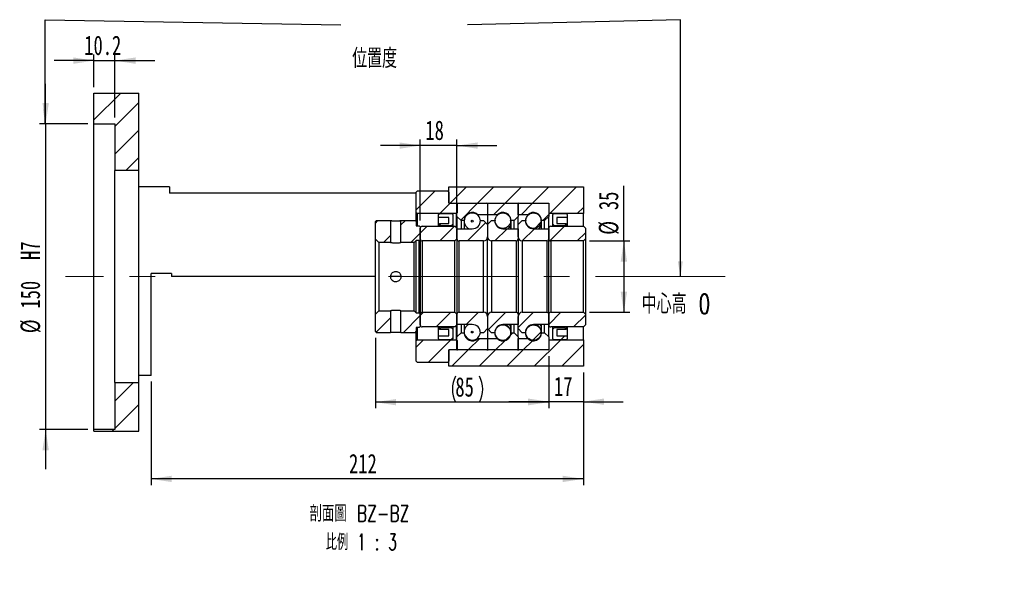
# Paper-space layout 'MBCK35L-J' of a CAD drawing. Header units: millimetres. Extents: x 18 to 332, y 5 to 190.
# Tile 2 of 3: x 171 to 332, y 5 to 96. Entities that reach past the tile are written whole.
import ezdxf

# ---------------------------------------------------------------- set-up
doc = ezdxf.new("R2010")
doc.units = ezdxf.units.MM
doc.linetypes.add('CENTERX2', pattern=[20.32, 12.7, -2.54, 2.54, -2.54])
doc.layers.add('圖層0', color=7, linetype='Continuous')
doc.styles.add('SLDTEXTSTYLE0', font='TXT', dxfattribs={"width": 0.7})
doc.styles.add('SLDTEXTSTYLE1', font='TXT', dxfattribs={"width": 0.7, "bigfont": 'bigfont'})
doc.styles.add('SLDTEXTSTYLE4', font='TXT', dxfattribs={"width": 0.625, "bigfont": 'bigfont'})
doc.dimstyles.new('SLDDIMSTYLE1', dxfattribs={"dimtxt": 0.18, "dimasz": 2.5, "dimexe": 0, "dimexo": 0.0625, "dimgap": 0, "dimtad": 0, "dimtih": 1, "dimtoh": 1, "dimdec": 0, "dimrnd": 1e-09, "dimzin": 0, "dimdsep": 46, "dimtxsty": 'Standard', "dimsah": 1, "dimcen": 0.09, "dimadec": 0, "dimazin": 0, "dimtfac": 2.5, "dimtdec": 0, "dimtofl": 0, "dimtmove": 0, "dimatfit": 3, "dimfxl": 1, "dimfrac": 2, "dimtolj": 1, "dimtzin": 0, "dimarcsym": 0})
doc.dimstyles.new('SLDDIMSTYLE4', dxfattribs={"dimtxt": 3.389974, "dimasz": 2.5, "dimexe": 0, "dimexo": 0.0625, "dimgap": 0.847493, "dimtad": 1, "dimlfac": 3, "dimrnd": 1e-09, "dimzin": 12, "dimdsep": 46, "dimtxsty": 'SLDTEXTSTYLE0', "dimsah": 1, "dimcen": 0.09, "dimadec": 0, "dimazin": 3, "dimtfac": 1, "dimtmove": 0, "dimatfit": 0, "dimfxl": 1, "dimfrac": 2, "dimtolj": 1, "dimtzin": 12, "dimarcsym": 0})
doc.dimstyles.new('SLDDIMSTYLE5', dxfattribs={"dimtxt": 3.389974, "dimasz": 2.5, "dimexe": 0, "dimexo": 0.0625, "dimgap": 0.847493, "dimtad": 1, "dimdec": 1, "dimlfac": 3, "dimrnd": 1e-09, "dimzin": 12, "dimdsep": 46, "dimtxsty": 'SLDTEXTSTYLE0', "dimsah": 1, "dimcen": 0.09, "dimadec": 0, "dimazin": 3, "dimtfac": 1, "dimtdec": 1, "dimtmove": 0, "dimatfit": 0, "dimfxl": 1, "dimfrac": 2, "dimtolj": 1, "dimtzin": 12, "dimarcsym": 0})
doc.dimstyles.new('SLDDIMSTYLE6', dxfattribs={"dimtxt": 3.389974, "dimasz": 2.5, "dimexe": 0, "dimexo": 0.0625, "dimgap": 0.847493, "dimtad": 1, "dimlfac": 3, "dimrnd": 1e-09, "dimzin": 12, "dimdsep": 46, "dimtxsty": 'SLDTEXTSTYLE0', "dimsah": 1, "dimcen": 0.09, "dimadec": 0, "dimazin": 3, "dimtfac": 1, "dimtofl": 0, "dimtmove": 0, "dimatfit": 3, "dimfxl": 1, "dimfrac": 2, "dimtolj": 1, "dimtzin": 12, "dimarcsym": 0})

# ---------------------------------------------------------------- blocks, each defined once
blk = doc.blocks.new('_D_61')
at = {"layer": '圖層0', "color": 7}
for p, q in [((175.34, 79.35), (175.34, 85.86)), ((182.24, 79.35), (174.34, 79.35)), ((175.34, 79.35), (175.34, 29.35)), ((182.24, 29.35), (174.34, 29.35)), ((175.34, 29.35), (175.34, 22.83))]:
    blk.add_line(p, q, dxfattribs=at)
for points in [[(175.34, 79.35), (175.86, 82.74), (174.82, 82.74)], [(175.34, 29.35), (174.82, 25.96), (175.86, 25.96)]]:
    blk.add_solid(points, dxfattribs=at)
at = {"layer": '圖層0', "color": 7, "char_height": 3.175, "attachment_point": 1, "rotation": 90, "style": 'SLDTEXTSTYLE0'}
for s, insert in [('H7', (171.24, 57.07)), ('150', (171.24, 49.12)), ('%%c', (171.24, 45.1))]:
    blk.add_mtext(s, dxfattribs=dict(at, insert=insert))
blk = doc.blocks.new('_D_62')
at = {"layer": '圖層0', "color": 7}
for p, q in [((183.24, 85.35), (183.24, 90.68)), ((186.64, 80.35), (186.64, 90.68)), ((183.24, 89.68), (176.72, 89.68)), ((183.24, 89.68), (186.64, 89.68)), ((186.64, 89.68), (193.16, 89.68))]:
    blk.add_line(p, q, dxfattribs=at)
for points in [[(183.24, 89.68), (179.85, 90.2), (179.85, 89.15)], [(186.64, 89.68), (190.03, 89.15), (190.03, 90.2)]]:
    blk.add_solid(points, dxfattribs=at)
at = {"layer": '圖層0', "color": 7, "insert": (181.65, 93.77), "char_height": 3.175, "attachment_point": 1, "style": 'SLDTEXTSTYLE0'}
blk.add_mtext('10.2', dxfattribs=at)
blk = doc.blocks.new('_D_63')
at = {"layer": '圖層0', "color": 7}
for p, q in [((257.57, 41.35), (257.57, 32.89)), ((263.24, 38.68), (263.24, 32.89)), ((257.57, 33.89), (251.05, 33.89)), ((263.24, 33.89), (257.57, 33.89)), ((263.24, 33.89), (269.76, 33.89))]:
    blk.add_line(p, q, dxfattribs=at)
for points in [[(257.57, 33.89), (254.18, 34.41), (254.18, 33.37)], [(263.24, 33.89), (266.63, 33.37), (266.63, 34.41)]]:
    blk.add_solid(points, dxfattribs=at)
at = {"layer": '圖層0', "color": 7, "insert": (258.43, 37.98), "char_height": 3.175, "attachment_point": 1, "style": 'SLDTEXTSTYLE0'}
blk.add_mtext('17', dxfattribs=at)
blk = doc.blocks.new('_D_64')
at = {"layer": '圖層0', "color": 7}
for p, q in [((263.24, 38.68), (263.24, 20.26)), ((192.57, 37.18), (192.57, 20.26)), ((263.24, 21.26), (192.57, 21.26))]:
    blk.add_line(p, q, dxfattribs=at)
for points in [[(192.57, 21.26), (195.96, 20.74), (195.96, 21.78)], [(263.24, 21.26), (259.85, 21.78), (259.85, 20.74)]]:
    blk.add_solid(points, dxfattribs=at)
at = {"layer": '圖層0', "color": 7, "insert": (224.93, 25.35), "char_height": 3.175, "attachment_point": 1, "style": 'SLDTEXTSTYLE0'}
blk.add_mtext('212', dxfattribs=at)
blk = doc.blocks.new('_D_65')
at = {"layer": '圖層0', "color": 7}
for p, q in [((236.57, 75.78), (230.05, 75.78)), ((236.57, 63.51), (236.57, 76.78)), ((242.57, 75.78), (236.57, 75.78)), ((242.57, 63.25), (242.57, 76.78)), ((242.57, 75.78), (249.09, 75.78))]:
    blk.add_line(p, q, dxfattribs=at)
for points in [[(236.57, 75.78), (233.18, 76.3), (233.18, 75.26)], [(242.57, 75.78), (245.96, 75.26), (245.96, 76.3)]]:
    blk.add_solid(points, dxfattribs=at)
at = {"layer": '圖層0', "color": 7, "insert": (237.41, 79.88), "char_height": 3.175, "attachment_point": 1, "style": 'SLDTEXTSTYLE0'}
blk.add_mtext('18', dxfattribs=at)
blk = doc.blocks.new('_D_66')
at = {"layer": '圖層0', "color": 7}
for p, q in [((269.85, 60.18), (269.85, 69.2)), ((264.24, 60.18), (270.85, 60.18)), ((269.85, 60.18), (269.85, 48.51)), ((264.24, 48.51), (270.85, 48.51))]:
    blk.add_line(p, q, dxfattribs=at)
for points in [[(269.85, 60.18), (269.33, 56.79), (270.38, 56.79)], [(269.85, 48.51), (270.38, 51.9), (269.33, 51.9)]]:
    blk.add_solid(points, dxfattribs=at)
at = {"layer": '圖層0', "color": 7, "char_height": 3.175, "attachment_point": 1, "rotation": 90, "style": 'SLDTEXTSTYLE0'}
for s, insert in [('35', (265.76, 65.23)), ('%%c', (265.76, 61.2))]:
    blk.add_mtext(s, dxfattribs=dict(at, insert=insert))
blk = doc.blocks.new('_D_67')
at = {"layer": '圖層0', "color": 7}
for p, q in [((229.24, 44.35), (229.24, 32.81)), ((257.57, 41.35), (257.57, 32.81)), ((257.57, 33.81), (229.24, 33.81))]:
    blk.add_line(p, q, dxfattribs=at)
for centre, start, end in [((246.55, 35.93), 153.4349, 206.5651), ((242.05, 35.93), 333.4349, 26.5651)]:
    blk.add_arc(centre, 4.73, start, end, dxfattribs=at)
for points in [[(229.24, 33.81), (232.63, 33.29), (232.63, 34.33)], [(257.57, 33.81), (254.18, 34.33), (254.18, 33.29)]]:
    blk.add_solid(points, dxfattribs=at)
at = {"layer": '圖層0', "color": 7, "insert": (242.31, 37.9), "char_height": 3.175, "attachment_point": 1, "style": 'SLDTEXTSTYLE0'}
blk.add_mtext('85', dxfattribs=at)
blk = doc.blocks.new('SW_NOTE_19')
at = {"layer": '圖層0', "color": 0, "char_height": 2.6458, "attachment_point": 2}
for s, insert, style in [('\\M+19655\\M+196CA\\M+19AA4 BZ-BZ', (9.55, 3.41), 'SLDTEXTSTYLE1'), ('\\M+194E4\\M+197E1 1 : 3', (9.88, -1.26), 'SLDTEXTSTYLE4')]:
    blk.add_mtext(s, dxfattribs=dict(at, insert=insert, style=style))

psp = doc.layouts.new('MBCK35L-J')

# ---------------------------------------------------------------- hatches: boundary and pattern name
at = {"linetype": 'Continuous', "lineweight": 18}
h = psp.add_hatch(dxfattribs=at)
h.set_pattern_fill('ANSI31', style=0)
edge = h.paths.add_edge_path(flags=0)
edge.add_arc((242.673, 66.2454), 0.1, 90, 180)
edge.add_line((242.573, 66.2454), (242.573, 64.1787))
edge.add_line((242.573, 64.1787), (243.2396, 63.5121))
edge.add_line((243.2396, 63.5121), (243.7396, 63.5121))
edge.add_arc((245.073, 63.5121), 1.3333, 45.438688, 180, ccw=False)
edge.add_line((246.0085, 64.4621), (247.573, 64.4621))
edge.add_line((247.573, 64.4621), (247.573, 66.2454))
edge.add_arc((247.473, 66.2454), 0.1, 0, 90)
edge.add_line((247.473, 66.3454), (242.673, 66.3454))
h = psp.add_hatch(dxfattribs=at)
h.set_pattern_fill('ANSI31', style=0)
edge = h.paths.add_edge_path(flags=0)
edge.add_arc((252.473, 66.2454), 0.1, 0, 90)
edge.add_line((252.473, 66.3454), (247.673, 66.3454))
edge.add_arc((247.673, 66.2454), 0.1, 90, 180)
edge.add_line((247.573, 66.2454), (247.573, 64.4621))
edge.add_line((247.573, 64.4621), (249.1374, 64.4621))
edge.add_arc((250.073, 63.5121), 1.3333, 0, 134.561312, ccw=False)
edge.add_line((251.4063, 63.5121), (251.9063, 63.5121))
edge.add_line((251.9063, 63.5121), (252.573, 64.1787))
edge.add_line((252.573, 64.1787), (252.573, 66.2454))
h = psp.add_hatch(dxfattribs=at)
h.set_pattern_fill('ANSI31', style=0)
edge = h.paths.add_edge_path(flags=0)
edge.add_arc((257.473, 66.2454), 0.1, 0, 90)
edge.add_line((257.473, 66.3454), (252.673, 66.3454))
edge.add_arc((252.673, 66.2454), 0.1, 90, 180)
edge.add_line((252.573, 66.2454), (252.573, 64.4621))
edge.add_line((252.573, 64.4621), (254.1374, 64.4621))
edge.add_arc((255.073, 63.5121), 1.3333, 0, 134.561312, ccw=False)
edge.add_line((256.4063, 63.5121), (256.9063, 63.5121))
edge.add_line((256.9063, 63.5121), (257.573, 64.1787))
edge.add_line((257.573, 64.1787), (257.573, 66.2454))
h = psp.add_hatch(dxfattribs=at)
h.set_pattern_fill('ANSI31', style=0)
h.paths.add_polyline_path([(241.2396, 63.0121), (239.7396, 63.0121), (239.7396, 62.9454), (240.0063, 62.6787), (241.6396, 62.6787), (241.9063, 62.9454), (241.9063, 64.5121), (241.7396, 64.6787), (239.7396, 64.6787), (239.573, 64.5121), (239.573, 64.012), (241.2396, 64.012)], flags=0)
h = psp.add_hatch(dxfattribs=at)
h.set_pattern_fill('ANSI31', style=0)
edge = h.paths.add_edge_path(flags=0)
edge.add_arc((250.073, 63.5037), 1.2746, 0, 360)
h = psp.add_hatch(dxfattribs=at)
h.set_pattern_fill('ANSI31', style=0)
edge = h.paths.add_edge_path(flags=0)
edge.add_arc((255.073, 63.5016), 1.2594, 0, 360)
h = psp.add_hatch(dxfattribs=at)
h.set_pattern_fill('ANSI31', style=0)
h.paths.add_polyline_path([(260.4063, 63.0121), (258.9063, 63.0121), (258.9063, 64.012), (260.573, 64.012), (260.573, 64.5121), (260.4063, 64.6787), (258.4063, 64.6787), (258.2396, 64.5121), (258.2396, 62.9454), (258.5063, 62.6787), (260.1396, 62.6787), (260.4063, 62.9454)], flags=0)
h = psp.add_hatch(dxfattribs=at)
h.set_pattern_fill('ANSI31', style=0)
h.paths.add_polyline_path([(231.723, 63.5121), (229.4063, 63.5121), (229.2396, 63.3454), (229.2396, 60.4954), (229.8063, 59.9287), (231.723, 59.9287)], flags=0)
h = psp.add_hatch(dxfattribs=at)
h.set_pattern_fill('ANSI31', style=0)
h.paths.add_polyline_path([(236.4063, 62.6787), (235.9063, 62.6787), (235.9063, 63.3454), (235.7396, 63.5121), (233.423, 63.5121), (233.423, 59.9287), (235.573, 59.9287), (235.9063, 60.2621), (236.4063, 60.2621), (236.573, 60.4287), (236.573, 62.512)], flags=0)
h = psp.add_hatch(dxfattribs=at)
h.set_pattern_fill('ANSI31', style=0)
edge = h.paths.add_edge_path(flags=0)
edge.add_line((247.573, 62.8454), (246.9063, 63.5121))
edge.add_line((246.9063, 63.5121), (246.4063, 63.5121))
edge.add_arc((245.073, 63.5121), 1.3333, 270, 360, ccw=False)
edge.add_line((245.073, 62.1787), (242.573, 62.1787))
edge.add_line((242.573, 62.1787), (242.573, 60.5121))
edge.add_arc((242.9063, 60.5121), 0.3333, 180, 270)
edge.add_line((242.9063, 60.1787), (246.9063, 60.1787))
edge.add_arc((246.9063, 60.8454), 0.6667, 270, 360)
edge.add_line((247.573, 60.8454), (247.573, 62.8454))
h = psp.add_hatch(dxfattribs=at)
h.set_pattern_fill('ANSI31', style=0)
edge = h.paths.add_edge_path(flags=0)
edge.add_arc((245.073, 63.4157), 0.1461, 0, 360)
h = psp.add_hatch(dxfattribs=at)
h.set_pattern_fill('ANSI31', style=0)
edge = h.paths.add_edge_path(flags=0)
edge.add_line((248.2396, 63.5121), (247.573, 62.8454))
edge.add_line((247.573, 62.8454), (247.573, 60.8454))
edge.add_arc((248.2396, 60.8454), 0.6667, 180, 270)
edge.add_line((248.2396, 60.1787), (252.2396, 60.1787))
edge.add_arc((252.2396, 60.5121), 0.3333, 270, 360)
edge.add_line((252.573, 60.5121), (252.573, 62.1787))
edge.add_line((252.573, 62.1787), (250.073, 62.1787))
edge.add_arc((250.073, 63.5121), 1.3333, 180, 270, ccw=False)
edge.add_line((248.7396, 63.5121), (248.2396, 63.5121))
h = psp.add_hatch(dxfattribs=at)
h.set_pattern_fill('ANSI31', style=0)
edge = h.paths.add_edge_path(flags=0)
edge.add_line((253.2396, 63.5121), (252.573, 62.8454))
edge.add_line((252.573, 62.8454), (252.573, 60.8454))
edge.add_arc((253.2396, 60.8454), 0.6667, 180, 270)
edge.add_line((253.2396, 60.1787), (257.2396, 60.1787))
edge.add_arc((257.2396, 60.5121), 0.3333, 270, 360)
edge.add_line((257.573, 60.5121), (257.573, 62.1787))
edge.add_line((257.573, 62.1787), (255.073, 62.1787))
edge.add_arc((255.073, 63.5121), 1.3333, 180, 270, ccw=False)
edge.add_line((253.7396, 63.5121), (253.2396, 63.5121))
h = psp.add_hatch(dxfattribs=at)
h.set_pattern_fill('ANSI31', style=0)
edge = h.paths.add_edge_path(flags=0)
edge.add_line((236.9063, 60.1787), (242.2396, 60.1787))
edge.add_line((242.2396, 60.1787), (242.573, 60.5121))
edge.add_line((242.573, 60.5121), (242.573, 62.2454))
edge.add_line((242.573, 62.2454), (242.2396, 62.5787))
edge.add_line((242.2396, 62.5787), (236.9063, 62.5787))
edge.add_arc((236.9063, 62.2454), 0.3333, 90, 180)
edge.add_line((236.573, 62.2454), (236.573, 60.5121))
edge.add_arc((236.9063, 60.5121), 0.3333, 180, 270)
h = psp.add_hatch(dxfattribs=at)
h.set_pattern_fill('ANSI31', style=0)
edge = h.paths.add_edge_path(flags=0)
edge.add_line((257.9063, 60.1787), (263.2396, 60.1787))
edge.add_line((263.2396, 60.1787), (263.573, 60.5121))
edge.add_line((263.573, 60.5121), (263.573, 62.2454))
edge.add_line((263.573, 62.2454), (263.2396, 62.5787))
edge.add_line((263.2396, 62.5787), (257.9063, 62.5787))
edge.add_arc((257.9063, 62.2454), 0.3333, 90, 180)
edge.add_line((257.573, 62.2454), (257.573, 60.5121))
edge.add_arc((257.9063, 60.5121), 0.3333, 180, 270)
h = psp.add_hatch(dxfattribs=at)
h.set_pattern_fill('ANSI31', style=0)
h.paths.add_polyline_path([(229.2396, 48.1954), (229.2396, 45.3454), (229.4063, 45.1787), (231.723, 45.1787), (231.723, 48.7621), (229.8063, 48.7621)], flags=0)
h = psp.add_hatch(dxfattribs=at)
h.set_pattern_fill('ANSI31', style=0)
h.paths.add_polyline_path([(235.9063, 46.0121), (236.4063, 46.0121), (236.573, 46.1787), (236.573, 48.2621), (236.4063, 48.4287), (235.9063, 48.4287), (235.573, 48.7621), (233.423, 48.7621), (233.423, 45.1787), (235.7396, 45.1787), (235.9063, 45.3454)], flags=0)
h = psp.add_hatch(dxfattribs=at)
h.set_pattern_fill('ANSI31', style=0)
edge = h.paths.add_edge_path(flags=0)
edge.add_line((242.573, 46.4454), (242.573, 48.1787))
edge.add_line((242.573, 48.1787), (242.2396, 48.5121))
edge.add_line((242.2396, 48.5121), (236.9063, 48.5121))
edge.add_arc((236.9063, 48.1787), 0.3333, 90, 180)
edge.add_line((236.573, 48.1787), (236.573, 46.4454))
edge.add_arc((236.9063, 46.4454), 0.3333, 180, 270)
edge.add_line((236.9063, 46.1121), (242.2396, 46.1121))
edge.add_line((242.2396, 46.1121), (242.573, 46.4454))
h = psp.add_hatch(dxfattribs=at)
h.set_pattern_fill('ANSI31', style=0)
edge = h.paths.add_edge_path(flags=0)
edge.add_line((246.9063, 45.1787), (247.573, 45.8454))
edge.add_line((247.573, 45.8454), (247.573, 47.8454))
edge.add_arc((246.9063, 47.8454), 0.6667, 0, 90)
edge.add_line((246.9063, 48.5121), (242.9063, 48.5121))
edge.add_arc((242.9063, 48.1787), 0.3333, 90, 180)
edge.add_line((242.573, 48.1787), (242.573, 46.5121))
edge.add_line((242.573, 46.5121), (245.073, 46.5121))
edge.add_arc((245.073, 45.1787), 1.3333, 0, 90, ccw=False)
edge.add_line((246.4063, 45.1787), (246.9063, 45.1787))
h = psp.add_hatch(dxfattribs=at)
h.set_pattern_fill('ANSI31', style=0)
edge = h.paths.add_edge_path(flags=0)
edge.add_line((247.573, 45.8454), (248.2396, 45.1787))
edge.add_line((248.2396, 45.1787), (248.7396, 45.1787))
edge.add_arc((250.073, 45.1787), 1.3333, 90, 180, ccw=False)
edge.add_line((250.073, 46.5121), (252.573, 46.5121))
edge.add_line((252.573, 46.5121), (252.573, 48.1787))
edge.add_arc((252.2396, 48.1787), 0.3333, 0, 90)
edge.add_line((252.2396, 48.5121), (248.2396, 48.5121))
edge.add_arc((248.2396, 47.8454), 0.6667, 90, 180)
edge.add_line((247.573, 47.8454), (247.573, 45.8454))
h = psp.add_hatch(dxfattribs=at)
h.set_pattern_fill('ANSI31', style=0)
edge = h.paths.add_edge_path(flags=0)
edge.add_line((252.573, 45.8454), (253.2396, 45.1787))
edge.add_line((253.2396, 45.1787), (253.7396, 45.1787))
edge.add_arc((255.073, 45.1787), 1.3333, 90, 180, ccw=False)
edge.add_line((255.073, 46.5121), (257.573, 46.5121))
edge.add_line((257.573, 46.5121), (257.573, 48.1787))
edge.add_arc((257.2396, 48.1787), 0.3333, 0, 90)
edge.add_line((257.2396, 48.5121), (253.2396, 48.5121))
edge.add_arc((253.2396, 47.8454), 0.6667, 90, 180)
edge.add_line((252.573, 47.8454), (252.573, 45.8454))
h = psp.add_hatch(dxfattribs=at)
h.set_pattern_fill('ANSI31', style=0)
edge = h.paths.add_edge_path(flags=0)
edge.add_line((263.573, 46.4454), (263.573, 48.1787))
edge.add_line((263.573, 48.1787), (263.2396, 48.5121))
edge.add_line((263.2396, 48.5121), (257.9063, 48.5121))
edge.add_arc((257.9063, 48.1787), 0.3333, 90, 180)
edge.add_line((257.573, 48.1787), (257.573, 46.4454))
edge.add_arc((257.9063, 46.4454), 0.3333, 180, 270)
edge.add_line((257.9063, 46.1121), (263.2396, 46.1121))
edge.add_line((263.2396, 46.1121), (263.573, 46.4454))
h = psp.add_hatch(dxfattribs=at)
h.set_pattern_fill('ANSI31', style=0)
h.paths.add_polyline_path([(239.7396, 45.6787), (241.2396, 45.6787), (241.2396, 44.6787), (239.573, 44.6787), (239.573, 44.1787), (239.7396, 44.0121), (241.7396, 44.0121), (241.9063, 44.1787), (241.9063, 45.7454), (241.6396, 46.0121), (240.0063, 46.0121), (239.7396, 45.7454)], flags=0)
h = psp.add_hatch(dxfattribs=at)
h.set_pattern_fill('ANSI31', style=0)
edge = h.paths.add_edge_path(flags=0)
edge.add_arc((242.673, 42.4454), 0.1, 180, 270)
edge.add_line((242.673, 42.3454), (247.473, 42.3454))
edge.add_arc((247.473, 42.4454), 0.1, 270, 360)
edge.add_line((247.573, 42.4454), (247.573, 44.2287))
edge.add_line((247.573, 44.2287), (246.0085, 44.2287))
edge.add_arc((245.073, 45.1787), 1.3333, 180, 314.561312, ccw=False)
edge.add_line((243.7396, 45.1787), (243.2396, 45.1787))
edge.add_line((243.2396, 45.1787), (242.573, 44.5121))
edge.add_line((242.573, 44.5121), (242.573, 42.4454))
h = psp.add_hatch(dxfattribs=at)
h.set_pattern_fill('ANSI31', style=0)
edge = h.paths.add_edge_path(flags=0)
edge.add_arc((245.073, 45.275), 0.1461, 0, 360)
h = psp.add_hatch(dxfattribs=at)
h.set_pattern_fill('ANSI31', style=0)
edge = h.paths.add_edge_path(flags=0)
edge.add_arc((252.473, 42.4454), 0.1, 270, 360)
edge.add_line((252.573, 42.4454), (252.573, 44.5121))
edge.add_line((252.573, 44.5121), (251.9063, 45.1787))
edge.add_line((251.9063, 45.1787), (251.4063, 45.1787))
edge.add_arc((250.073, 45.1787), 1.3333, 225.438688, 360, ccw=False)
edge.add_line((249.1374, 44.2287), (247.573, 44.2287))
edge.add_line((247.573, 44.2287), (247.573, 42.4454))
edge.add_arc((247.673, 42.4454), 0.1, 180, 270)
edge.add_line((247.673, 42.3454), (252.473, 42.3454))
h = psp.add_hatch(dxfattribs=at)
h.set_pattern_fill('ANSI31', style=0)
edge = h.paths.add_edge_path(flags=0)
edge.add_arc((250.073, 45.1871), 1.2746, 0, 360)
h = psp.add_hatch(dxfattribs=at)
h.set_pattern_fill('ANSI31', style=0)
edge = h.paths.add_edge_path(flags=0)
edge.add_arc((257.473, 42.4454), 0.1, 270, 360)
edge.add_line((257.573, 42.4454), (257.573, 44.5121))
edge.add_line((257.573, 44.5121), (256.9063, 45.1787))
edge.add_line((256.9063, 45.1787), (256.4063, 45.1787))
edge.add_arc((255.073, 45.1787), 1.3333, 225.438688, 360, ccw=False)
edge.add_line((254.1374, 44.2287), (252.573, 44.2287))
edge.add_line((252.573, 44.2287), (252.573, 42.4454))
edge.add_arc((252.673, 42.4454), 0.1, 180, 270)
edge.add_line((252.673, 42.3454), (257.473, 42.3454))
h = psp.add_hatch(dxfattribs=at)
h.set_pattern_fill('ANSI31', style=0)
edge = h.paths.add_edge_path(flags=0)
edge.add_arc((255.073, 45.1892), 1.2594, 0, 360)
h = psp.add_hatch(dxfattribs=at)
h.set_pattern_fill('ANSI31', style=0)
h.paths.add_polyline_path([(258.9063, 45.6787), (260.4063, 45.6787), (260.4063, 45.7454), (260.1396, 46.0121), (258.5063, 46.0121), (258.2396, 45.7454), (258.2396, 44.1787), (258.4063, 44.0121), (260.4063, 44.0121), (260.573, 44.1787), (260.573, 44.6787), (258.9063, 44.6787)], flags=0)
at = {"layer": '圖層0', "linetype": 'Continuous', "lineweight": 18}
h = psp.add_hatch(dxfattribs=at)
h.set_pattern_fill('ANSI31', color=256, style=0)
h.paths.add_polyline_path([(190.573, 84.3454), (183.2396, 84.3454), (183.2396, 79.3454), (186.6396, 79.3454), (186.6396, 71.6787), (190.573, 71.6787)], flags=0)
h = psp.add_hatch(dxfattribs=at)
h.set_pattern_fill('ANSI31', color=256, style=0)
edge = h.paths.add_edge_path(flags=0)
edge.add_line((241.073, 68.3454), (236.073, 68.3454))
edge.add_line((236.073, 68.3454), (235.9063, 68.1787))
edge.add_line((235.9063, 68.1787), (235.9063, 64.8454))
edge.add_line((235.9063, 64.8454), (236.073, 64.6787))
edge.add_line((236.073, 64.6787), (242.523, 64.6787))
edge.add_line((242.523, 64.6787), (242.623, 64.7787))
edge.add_line((242.623, 64.7787), (242.623, 66.2454))
edge.add_line((242.623, 66.2454), (242.523, 66.3454))
edge.add_line((242.523, 66.3454), (241.373, 66.3454))
edge.add_arc((241.373, 66.4787), 0.1333, 180, 270, ccw=False)
edge.add_line((241.2396, 66.4787), (241.2396, 68.1787))
edge.add_line((241.2396, 68.1787), (241.073, 68.3454))
h = psp.add_hatch(dxfattribs=at)
h.set_pattern_fill('ANSI31', color=256, style=0)
h.paths.add_polyline_path([(263.2396, 64.6787), (263.2396, 69.0121), (241.2396, 69.0121), (241.2396, 66.3454), (257.573, 66.3454), (257.573, 64.6787)], flags=0)
h = psp.add_hatch(dxfattribs=at)
h.set_pattern_fill('ANSI31', color=256, style=0)
edge = h.paths.add_edge_path(flags=0)
edge.add_line((235.9063, 43.8454), (235.9063, 40.5121))
edge.add_line((235.9063, 40.5121), (236.073, 40.3454))
edge.add_line((236.073, 40.3454), (241.073, 40.3454))
edge.add_line((241.073, 40.3454), (241.2396, 40.5121))
edge.add_line((241.2396, 40.5121), (241.2396, 42.2121))
edge.add_arc((241.373, 42.2121), 0.1333, 90, 180, ccw=False)
edge.add_line((241.373, 42.3454), (242.523, 42.3454))
edge.add_line((242.523, 42.3454), (242.623, 42.4454))
edge.add_line((242.623, 42.4454), (242.623, 43.9121))
edge.add_line((242.623, 43.9121), (242.523, 44.0121))
edge.add_line((242.523, 44.0121), (236.073, 44.0121))
edge.add_line((236.073, 44.0121), (235.9063, 43.8454))
h = psp.add_hatch(dxfattribs=at)
h.set_pattern_fill('ANSI31', color=256, style=0)
h.paths.add_polyline_path([(263.2396, 39.6787), (263.2396, 44.0121), (257.573, 44.0121), (257.573, 42.3454), (241.2396, 42.3454), (241.2396, 39.6787)], flags=0)
h = psp.add_hatch(dxfattribs=at)
h.set_pattern_fill('ANSI31', color=256, style=0)
h.paths.add_polyline_path([(183.2396, 29.0635), (190.573, 29.0635), (190.573, 37.012), (186.6396, 37.012), (186.6396, 29.3454), (183.2396, 29.3454)], flags=0)

# ---------------------------------------------------------------- linework, layer by layer
at = {"color": 7, "linetype": 'Continuous', "lineweight": 25}
for p, q in [((183.2396, 84.3454), (190.573, 84.3454)), ((183.2396, 79.3454), (183.2396, 84.3454)), ((190.573, 71.6787), (190.573, 84.3454)), ((183.2396, 79.3454), (186.6396, 79.3454)), ((183.2396, 29.3454), (183.2396, 79.3454)), ((186.6396, 79.3454), (186.6396, 71.6787)), ((190.573, 71.6787), (186.6396, 71.6787)), ((186.6396, 37.012), (186.6396, 71.6787)), ((190.573, 37.012), (190.573, 71.6787)), ((195.573, 69.0121), (190.573, 69.0121)), ((195.573, 69.0121), (195.573, 68.0121)), ((235.9063, 68.0121), (195.573, 68.0121)), ((236.073, 68.3454), (235.9063, 68.1787)), ((235.9063, 64.8454), (235.9063, 68.1787)), ((241.073, 68.3454), (236.073, 68.3454)), ((241.2396, 68.1787), (241.073, 68.3454)), ((241.2396, 66.3454), (241.2396, 69.0121)), ((241.2396, 69.0121), (263.2396, 69.0121)), ((241.2396, 68.1787), (241.2396, 66.4787)), ((263.2396, 69.0121), (263.2396, 64.6787)), ((241.2396, 66.3454), (257.573, 66.3454)), ((241.373, 66.3454), (242.523, 66.3454)), ((242.623, 66.2454), (242.523, 66.3454)), ((242.573, 64.1787), (242.573, 66.2454)), ((242.623, 66.2454), (242.623, 64.7787)), ((242.673, 66.3454), (247.473, 66.3454)), ((247.573, 66.2454), (247.573, 64.4621)), ((247.673, 66.3454), (252.473, 66.3454)), ((252.573, 64.4621), (252.573, 66.2454)), ((252.573, 66.2454), (252.573, 64.1787)), ((252.673, 66.3454), (257.473, 66.3454)), ((257.573, 66.3454), (257.573, 64.6787)), ((257.573, 66.2454), (257.573, 64.1787)), ((235.9063, 64.8454), (236.073, 64.6787)), ((235.9063, 63.3454), (235.9063, 64.8454)), ((242.523, 64.6787), (236.073, 64.6787)), ((236.073, 64.6787), (236.073, 62.6787)), ((239.7396, 64.6787), (239.573, 64.5121)), ((239.573, 64.012), (239.573, 64.5121)), ((239.7396, 64.6787), (241.7396, 64.6787)), ((241.9063, 64.5121), (241.7396, 64.6787)), ((241.9063, 64.5121), (241.9063, 62.9454)), ((242.523, 64.6787), (242.623, 64.7787)), ((242.523, 62.2954), (242.523, 64.6787)), ((246.0085, 64.4621), (246.0085, 64.3657)), ((247.573, 64.4621), (246.0085, 64.4621)), ((247.573, 64.4621), (247.573, 62.8454)), ((249.1374, 64.4621), (247.573, 64.4621)), ((249.1374, 64.3693), (249.1374, 64.4621)), ((254.1374, 64.4621), (252.573, 64.4621)), ((254.1374, 64.3447), (254.1374, 64.4621)), ((263.2396, 64.6787), (257.573, 64.6787)), ((258.4063, 64.6787), (258.2396, 64.5121)), ((258.2396, 62.9454), (258.2396, 64.5121)), ((258.4063, 64.6787), (260.4063, 64.6787)), ((260.573, 64.5121), (260.4063, 64.6787)), ((260.573, 64.5121), (260.573, 64.012)), ((263.2396, 62.5787), (263.2396, 64.6787)), ((229.4063, 63.5121), (229.2396, 63.3454)), ((229.2396, 60.4954), (229.2396, 63.3454)), ((229.4063, 63.5121), (231.723, 63.5121)), ((231.723, 63.5121), (231.723, 59.9287)), ((233.423, 59.9287), (233.423, 63.5121)), ((233.423, 63.5121), (235.7396, 63.5121)), ((235.9063, 63.3454), (235.7396, 63.5121)), ((235.9063, 63.3454), (235.9063, 62.6787)), ((241.2396, 64.012), (239.573, 64.012)), ((239.573, 62.5787), (239.573, 64.012)), ((239.7396, 63.0121), (241.2396, 63.0121)), ((239.7396, 62.9454), (239.7396, 63.0121)), ((239.7396, 62.9454), (240.0063, 62.6787)), ((239.7396, 62.5787), (239.7396, 62.9454)), ((241.2396, 63.0121), (241.2396, 64.012)), ((241.6396, 62.6787), (241.9063, 62.9454)), ((241.9063, 62.9454), (241.9063, 62.5787)), ((243.2396, 63.5121), (242.573, 64.1787)), ((242.573, 64.1787), (242.573, 62.2454)), ((243.2396, 63.5121), (243.2396, 62.1787)), ((243.7396, 63.5121), (243.2396, 63.5121)), ((243.7396, 63.5121), (243.7396, 62.1787)), ((246.4063, 63.5121), (246.9063, 63.5121)), ((246.9063, 63.5121), (247.573, 62.8454)), ((247.573, 62.8454), (248.2396, 63.5121)), ((247.573, 62.8454), (247.573, 60.8454)), ((248.2396, 63.5121), (248.7396, 63.5121)), ((248.8003, 63.5742), (248.7502, 63.3442)), ((251.4063, 62.1787), (251.4063, 63.5121)), ((251.9063, 63.5121), (251.4063, 63.5121)), ((252.573, 64.1787), (251.9063, 63.5121)), ((251.9063, 62.1787), (251.9063, 63.5121)), ((252.573, 62.8454), (252.573, 64.1787)), ((252.573, 62.8454), (253.2396, 63.5121)), ((252.573, 60.8454), (252.573, 62.8454)), ((253.2396, 63.5121), (253.7396, 63.5121)), ((253.8225, 63.6515), (253.7495, 63.3504)), ((256.4063, 62.1787), (256.4063, 63.5121)), ((256.9063, 63.5121), (256.4063, 63.5121)), ((257.573, 64.1787), (256.9063, 63.5121)), ((256.9063, 62.1787), (256.9063, 63.5121)), ((257.573, 62.2454), (257.573, 64.1787)), ((258.2396, 62.9454), (258.5063, 62.6787)), ((258.2396, 62.5787), (258.2396, 62.9454)), ((260.573, 64.012), (258.9063, 64.012)), ((258.9063, 64.012), (258.9063, 63.0121)), ((258.9063, 63.0121), (260.4063, 63.0121)), ((260.1396, 62.6787), (260.4063, 62.9454)), ((260.4063, 63.0121), (260.4063, 62.9454)), ((260.4063, 62.9454), (260.4063, 62.5787)), ((260.573, 64.012), (260.573, 62.5787)), ((235.9063, 62.6787), (236.4063, 62.6787)), ((236.573, 62.512), (236.4063, 62.6787)), ((236.573, 62.512), (236.573, 60.4287)), ((236.573, 60.5121), (236.573, 62.2454)), ((236.9063, 62.5787), (242.2396, 62.5787)), ((240.0063, 62.6787), (240.0063, 62.5787)), ((241.6396, 62.6787), (240.0063, 62.6787)), ((241.6396, 62.5787), (241.6396, 62.6787)), ((242.573, 62.2454), (242.2396, 62.5787)), ((242.573, 62.2454), (242.573, 60.5121)), ((242.573, 62.1787), (245.073, 62.1787)), ((242.573, 60.5121), (242.573, 62.1787)), ((250.073, 62.1787), (252.573, 62.1787)), ((252.573, 62.1787), (252.573, 60.5121)), ((255.073, 62.1787), (257.573, 62.1787)), ((257.573, 60.5121), (257.573, 62.2454)), ((257.573, 62.1787), (257.573, 60.5121)), ((257.9063, 62.5787), (263.2396, 62.5787)), ((258.5063, 62.6787), (258.5063, 62.5787)), ((260.1396, 62.6787), (258.5063, 62.6787)), ((260.1396, 62.5787), (260.1396, 62.6787)), ((263.573, 62.2454), (263.2396, 62.5787)), ((263.573, 62.2454), (263.573, 60.5121)), ((229.2396, 60.4954), (229.8063, 59.9287)), ((229.2396, 48.1954), (229.2396, 60.4954)), ((229.8063, 59.9287), (229.8063, 48.7621)), ((231.723, 59.9287), (229.8063, 59.9287)), ((235.573, 59.9287), (233.423, 59.9287)), ((235.573, 59.9287), (235.9063, 60.2621)), ((235.573, 48.7621), (235.573, 59.9287)), ((236.4063, 60.2621), (235.9063, 60.2621)), ((235.9063, 48.4287), (235.9063, 60.2621)), ((236.4063, 60.2621), (236.573, 60.4287)), ((236.4063, 48.4287), (236.4063, 60.2621)), ((236.573, 60.4287), (236.573, 48.2621)), ((236.9063, 60.1787), (236.9063, 48.5121)), ((242.2396, 60.1787), (236.9063, 60.1787)), ((242.2396, 60.1787), (242.573, 60.5121)), ((242.2396, 48.5121), (242.2396, 60.1787)), ((242.573, 60.5121), (242.573, 48.1787)), ((242.9063, 48.5121), (242.9063, 60.1787)), ((246.9063, 60.1787), (242.9063, 60.1787)), ((246.9063, 48.5121), (246.9063, 60.1787)), ((247.573, 47.8454), (247.573, 60.8454)), ((248.2396, 60.1787), (248.2396, 48.5121)), ((252.2396, 60.1787), (248.2396, 60.1787)), ((252.2396, 60.1787), (252.2396, 48.5121)), ((252.573, 60.5121), (252.573, 48.1787)), ((253.2396, 60.1787), (253.2396, 48.5121)), ((257.2396, 60.1787), (253.2396, 60.1787)), ((257.2396, 60.1787), (257.2396, 48.5121)), ((257.573, 48.1787), (257.573, 60.5121)), ((257.9063, 60.1787), (257.9063, 48.5121)), ((263.2396, 60.1787), (257.9063, 60.1787)), ((263.2396, 60.1787), (263.573, 60.5121)), ((263.2396, 48.5121), (263.2396, 60.1787)), ((263.573, 60.5121), (263.573, 48.1787)), ((195.9063, 54.8454), (192.573, 54.8454)), ((192.573, 38.1787), (192.573, 54.8454)), ((195.9063, 54.8454), (195.9063, 54.3454)), ((229.2396, 54.3454), (195.9063, 54.3454)), ((233.4121, 54.3454), (231.723, 54.3454)), ((229.8063, 48.7621), (229.2396, 48.1954)), ((229.8063, 48.7621), (231.723, 48.7621)), ((231.723, 48.7621), (231.723, 45.1787)), ((233.423, 48.7621), (235.573, 48.7621)), ((233.423, 45.1787), (233.423, 48.7621)), ((235.9063, 48.4287), (235.573, 48.7621)), ((235.9063, 48.4287), (236.4063, 48.4287)), ((236.573, 48.2621), (236.4063, 48.4287)), ((236.9063, 48.5121), (242.2396, 48.5121)), ((242.573, 48.1787), (242.2396, 48.5121)), ((242.9063, 48.5121), (246.9063, 48.5121)), ((248.2396, 48.5121), (252.2396, 48.5121)), ((253.2396, 48.5121), (257.2396, 48.5121)), ((257.9063, 48.5121), (263.2396, 48.5121)), ((263.573, 48.1787), (263.2396, 48.5121)), ((229.2396, 45.3454), (229.2396, 48.1954)), ((236.573, 48.2621), (236.573, 46.1787)), ((236.573, 46.4454), (236.573, 48.1787)), ((242.573, 48.1787), (242.573, 46.4454)), ((242.573, 46.5121), (242.573, 48.1787)), ((247.573, 47.8454), (247.573, 45.8454)), ((252.573, 48.1787), (252.573, 46.5121)), ((252.573, 45.8454), (252.573, 47.8454)), ((257.573, 46.4454), (257.573, 48.1787)), ((257.573, 48.1787), (257.573, 46.5121)), ((263.573, 48.1787), (263.573, 46.4454)), ((229.2396, 45.3454), (229.4063, 45.1787)), ((231.723, 45.1787), (229.4063, 45.1787)), ((235.7396, 45.1787), (233.423, 45.1787)), ((235.7396, 45.1787), (235.9063, 45.3454)), ((235.9063, 46.0121), (235.9063, 45.3454)), ((236.4063, 46.0121), (235.9063, 46.0121)), ((235.9063, 43.8454), (235.9063, 45.3454)), ((236.073, 46.0121), (236.073, 44.0121)), ((236.4063, 46.0121), (236.573, 46.1787)), ((242.2396, 46.112), (236.9063, 46.112)), ((239.573, 44.6787), (239.573, 46.112)), ((239.7396, 45.7454), (239.7396, 46.112)), ((240.0063, 46.0121), (239.7396, 45.7454)), ((239.7396, 45.6787), (239.7396, 45.7454)), ((241.2396, 45.6787), (239.7396, 45.6787)), ((240.0063, 46.112), (240.0063, 46.0121)), ((240.0063, 46.0121), (241.6396, 46.0121)), ((241.2396, 44.6787), (241.2396, 45.6787)), ((241.6396, 46.0121), (241.6396, 46.112)), ((241.9063, 45.7454), (241.6396, 46.0121)), ((241.9063, 46.112), (241.9063, 45.7454)), ((241.9063, 45.7454), (241.9063, 44.1787)), ((242.2396, 46.112), (242.573, 46.4454)), ((242.523, 44.0121), (242.523, 46.3954)), ((245.073, 46.5121), (242.573, 46.5121)), ((242.573, 46.4454), (242.573, 44.5121)), ((242.573, 44.5121), (243.2396, 45.1787)), ((243.2396, 46.5121), (243.2396, 45.1787)), ((243.2396, 45.1787), (243.7396, 45.1787)), ((243.7396, 46.5121), (243.7396, 45.1787)), ((246.9063, 45.1787), (246.4063, 45.1787)), ((247.573, 45.8454), (246.9063, 45.1787)), ((247.573, 45.8454), (247.573, 44.2287)), ((248.2396, 45.1787), (247.573, 45.8454)), ((248.7396, 45.1787), (248.2396, 45.1787)), ((252.573, 46.5121), (250.073, 46.5121)), ((251.2047, 46.4613), (251.2348, 46.5121)), ((251.4063, 45.1787), (251.4063, 46.5121)), ((251.4063, 45.1787), (251.9063, 45.1787)), ((251.9063, 45.1787), (251.9063, 46.5121)), ((251.9063, 45.1787), (252.573, 44.5121)), ((253.2396, 45.1787), (252.573, 45.8454)), ((252.573, 44.5121), (252.573, 45.8454)), ((253.7396, 45.1787), (253.2396, 45.1787)), ((257.573, 46.5121), (255.073, 46.5121)), ((256.2007, 46.4839), (256.218, 46.5121)), ((256.4063, 45.1787), (256.4063, 46.5121)), ((256.4063, 45.1787), (256.9063, 45.1787)), ((256.9063, 45.1787), (256.9063, 46.5121)), ((256.9063, 45.1787), (257.573, 44.5121)), ((257.573, 44.5121), (257.573, 46.4454)), ((263.2396, 46.112), (257.9063, 46.112)), ((258.2396, 45.7454), (258.2396, 46.112)), ((258.5063, 46.0121), (258.2396, 45.7454)), ((258.2396, 44.1787), (258.2396, 45.7454)), ((258.5063, 46.112), (258.5063, 46.0121)), ((258.5063, 46.0121), (260.1396, 46.0121)), ((260.4063, 45.6787), (258.9063, 45.6787)), ((258.9063, 45.6787), (258.9063, 44.6787)), ((260.1396, 46.0121), (260.1396, 46.112)), ((260.4063, 45.7454), (260.1396, 46.0121)), ((260.4063, 46.112), (260.4063, 45.7454)), ((260.4063, 45.7454), (260.4063, 45.6787)), ((260.573, 46.112), (260.573, 44.6787)), ((263.2396, 46.112), (263.573, 46.4454)), ((263.2396, 44.0121), (263.2396, 46.112)), ((236.073, 44.0121), (235.9063, 43.8454)), ((235.9063, 40.5121), (235.9063, 43.8454)), ((236.073, 44.0121), (242.523, 44.0121)), ((239.573, 44.6787), (241.2396, 44.6787)), ((239.573, 44.1787), (239.573, 44.6787)), ((239.573, 44.1787), (239.7396, 44.0121)), ((241.7396, 44.0121), (239.7396, 44.0121)), ((241.7396, 44.0121), (241.9063, 44.1787)), ((242.623, 43.912), (242.523, 44.0121)), ((242.573, 42.4454), (242.573, 44.5121)), ((242.623, 43.912), (242.623, 42.4454)), ((246.0085, 44.3594), (246.0085, 44.2287)), ((246.0085, 44.2287), (247.573, 44.2287)), ((247.573, 44.2287), (247.573, 42.4454)), ((247.573, 44.2287), (249.1374, 44.2287)), ((249.1374, 44.2287), (249.1374, 44.2371)), ((252.573, 44.5121), (252.573, 42.4454)), ((252.573, 44.2287), (254.1374, 44.2287)), ((252.573, 42.4454), (252.573, 44.2287)), ((254.1374, 44.2287), (254.1374, 44.2392)), ((257.573, 44.5121), (257.573, 42.4454)), ((257.573, 44.0121), (257.573, 42.3454)), ((257.573, 44.0121), (263.2396, 44.0121)), ((258.2396, 44.1787), (258.4063, 44.0121)), ((260.4063, 44.0121), (258.4063, 44.0121)), ((258.9063, 44.6787), (260.573, 44.6787)), ((260.4063, 44.0121), (260.573, 44.1787)), ((260.573, 44.6787), (260.573, 44.1787)), ((263.2396, 44.0121), (263.2396, 39.6787)), ((241.2396, 39.6787), (241.2396, 42.3454)), ((257.573, 42.3454), (241.2396, 42.3454)), ((241.2396, 42.212), (241.2396, 40.5121)), ((242.523, 42.3454), (241.373, 42.3454)), ((242.523, 42.3454), (242.623, 42.4454)), ((247.473, 42.3454), (242.673, 42.3454)), ((252.473, 42.3454), (247.673, 42.3454)), ((257.473, 42.3454), (252.673, 42.3454)), ((235.9063, 40.5121), (236.073, 40.3454)), ((236.073, 40.3454), (241.073, 40.3454)), ((241.073, 40.3454), (241.2396, 40.5121)), ((263.2396, 39.6787), (241.2396, 39.6787)), ((192.573, 38.1787), (190.573, 38.1787)), ((186.6396, 37.012), (186.6396, 29.3454)), ((186.6396, 37.012), (190.573, 37.012)), ((190.573, 29.0635), (190.573, 37.012)), ((183.2396, 29.0635), (183.2396, 29.3454)), ((186.6396, 29.3454), (183.2396, 29.3454)), ((183.2396, 29.0635), (190.573, 29.0635))]:
    psp.add_line(p, q, dxfattribs=at)
at = {"color": 7, "linetype": 'Continuous', "lineweight": 25, "flags": 128}
for points in [[(251.3921, 62.1787), (251.3196, 62.4575), (251.2657, 62.5806)], [(256.3956, 62.1787), (256.3196, 62.4831), (256.269, 62.5995)]]:
    psp.add_lwpolyline(points, dxfattribs=at)
at = {"color": 7, "linetype": 'Continuous', "lineweight": 25}
for centre, radius in [((250.073, 63.5037), 1.2746), ((255.073, 63.5016), 1.2594), ((245.073, 63.4157), 0.1461), ((245.073, 45.275), 0.1461), ((250.073, 45.1871), 1.2746), ((255.073, 45.1892), 1.2594)]:
    psp.add_circle(centre, radius, dxfattribs=at)
for centre, radius, start, end in [((241.373, 66.4787), 0.1333, 180, 270), ((242.673, 66.2454), 0.1, 90, 180), ((247.473, 66.2454), 0.1, 0, 90), ((247.673, 66.2454), 0.1, 90, 180), ((252.473, 66.2454), 0.1, 0, 90), ((252.673, 66.2454), 0.1, 90, 180), ((257.473, 66.2454), 0.1, 0, 90), ((245.073, 63.5121), 1.3333, 45.438688, 180), ((245.073, 63.4157), 1.3333, 2.069842, 248.089337), ((250.073, 63.5121), 1.3333, 0, 134.561312), ((255.073, 63.5121), 1.3333, 0, 134.561312), ((245.073, 62.5623), 1.3333, 161.333851, 196.717927), ((245.073, 63.5121), 1.3333, 270, 360), ((250.073, 63.5121), 1.3333, 180, 270), ((250.073, 63.1764), 1.3333, 311.558729, 17.356935), ((255.073, 63.5121), 1.3333, 180, 270), ((255.073, 63.1887), 1.3333, 310.753907, 20.308834), ((236.9063, 62.2454), 0.3333, 90, 180), ((257.9063, 62.2454), 0.3333, 90, 180), ((236.9063, 60.5121), 0.3333, 180, 270), ((242.9063, 60.5121), 0.3333, 180, 270), ((246.9063, 60.8454), 0.6667, 270, 0), ((248.2396, 60.8454), 0.6667, 180, 270), ((252.2396, 60.5121), 0.3333, 270, 0), ((253.2396, 60.8454), 0.6667, 180, 270), ((257.2396, 60.5121), 0.3333, 270, 0), ((257.9063, 60.5121), 0.3333, 180, 270), ((236.9063, 48.1787), 0.3333, 90, 180), ((242.9063, 48.1787), 0.3333, 90, 180), ((246.9063, 47.8454), 0.6667, 0, 90), ((248.2396, 47.8454), 0.6667, 90, 180), ((252.2396, 48.1787), 0.3333, 0, 90), ((253.2396, 47.8454), 0.6667, 90, 180), ((257.2396, 48.1787), 0.3333, 0, 90), ((257.9063, 48.1787), 0.3333, 90, 180), ((236.9063, 46.4454), 0.3333, 180, 270), ((245.073, 46.2283), 1.3333, 167.713599, 200.156549), ((245.073, 45.3094), 1.3333, 115.581601, 270), ((245.073, 45.1787), 1.3333, 180, 314.561312), ((245.073, 45.1787), 1.3333, 0, 90), ((245.073, 45.3094), 1.3333, 270, 357.190531), ((250.073, 45.1871), 1.3333, 180.285058, 83.579483), ((250.073, 45.1787), 1.3333, 90, 180), ((250.073, 45.1787), 1.3333, 225.438688, 0), ((250.073, 45.7563), 1.3333, 347.675183, 34.528827), ((255.073, 45.1892), 1.3333, 180.287153, 82.818005), ((255.073, 45.1787), 1.3333, 90, 180), ((255.073, 45.1787), 1.3333, 225.438688, 0), ((255.073, 45.7726), 1.3333, 347.362281, 33.681978), ((257.9063, 46.4454), 0.3333, 180, 270), ((241.373, 42.212), 0.1333, 90, 180), ((242.673, 42.4454), 0.1, 180, 270), ((247.473, 42.4454), 0.1, 270, 0), ((247.673, 42.4454), 0.1, 180, 270), ((252.473, 42.4454), 0.1, 270, 0), ((252.673, 42.4454), 0.1, 180, 270), ((257.473, 42.4454), 0.1, 270, 360)]:
    psp.add_arc(centre, radius, start, end, dxfattribs=at)
for points, knots in [([(231.723, 63.5121), (231.7273, 63.5116), (231.738, 63.5106), (231.8416, 63.5014), (232.0342, 63.4875), (232.2893, 63.4756), (232.5761, 63.471), (232.8619, 63.4758), (233.1155, 63.4877), (233.3072, 63.5016), (233.4086, 63.5107), (233.4189, 63.5117), (233.423, 63.5121)], [0, 0, 0, 0, 0.07241983, 0.17927719, 0.28644593, 0.39394294, 0.5012706, 0.6081936, 0.71510894, 0.82242411, 0.92992476, 1, 1, 1, 1]), ([(231.723, 59.9287), (231.727, 59.9281), (231.7372, 59.9265), (231.837, 59.9118), (232.0263, 59.8892), (232.2795, 59.8691), (232.5656, 59.8611), (232.851, 59.8684), (233.1051, 59.8877), (233.2996, 59.9106), (233.407, 59.9263), (233.4183, 59.928), (233.423, 59.9287)], [0, 0, 0, 0, 0.06971219, 0.17574663, 0.2825789, 0.39031957, 0.49765747, 0.60388763, 0.71004292, 0.8172596, 0.92503161, 1, 1, 1, 1]), ([(231.723, 54.3454), (231.7322, 54.2504), (231.7508, 54.0605), (231.8955, 53.8073), (232.1093, 53.6134), (232.3781, 53.5013), (232.6677, 53.4845), (232.9453, 53.5636), (233.1816, 53.7292), (233.3511, 53.9646), (233.4332, 54.2437), (233.4184, 54.533), (233.3099, 54.8002), (233.1194, 55.0175), (232.8665, 55.1605), (232.5803, 55.2115), (232.295, 55.1655), (232.0408, 55.0288), (231.8463, 54.8155), (231.7389, 54.5745), (231.7276, 54.412), (231.723, 54.3454)], [0, 0, 0, 0, 0.0532678, 0.10652115, 0.16015371, 0.21405485, 0.26753676, 0.32056502, 0.37381307, 0.42760823, 0.48143066, 0.53472296, 0.587755, 0.64118642, 0.69507217, 0.7487574, 0.80188676, 0.8549796, 0.90860328, 0.96250508, 1, 1, 1, 1]), ([(233.423, 48.7621), (233.4189, 48.7627), (233.4088, 48.7642), (233.309, 48.7789), (233.1196, 48.8016), (232.8664, 48.8216), (232.5803, 48.8297), (232.295, 48.8224), (232.0408, 48.8031), (231.8463, 48.7802), (231.7389, 48.7645), (231.7276, 48.7628), (231.723, 48.7621)], [0, 0, 0, 0, 0.06971219, 0.17574593, 0.28257819, 0.39031886, 0.4976586, 0.6038869, 0.71004219, 0.81725887, 0.92503162, 1, 1, 1, 1]), ([(233.423, 45.1787), (233.4186, 45.1791), (233.4079, 45.1801), (233.3044, 45.1894), (233.1118, 45.2033), (232.8566, 45.2152), (232.5698, 45.2198), (232.284, 45.215), (232.0304, 45.203), (231.8388, 45.1891), (231.7373, 45.1801), (231.727, 45.1791), (231.723, 45.1787)], [0, 0, 0, 0, 0.07241957, 0.17927687, 0.28644554, 0.39394249, 0.50127009, 0.60819487, 0.71511014, 0.82242402, 0.9299246, 1, 1, 1, 1])]:
    psp.add_open_spline(points, degree=3, knots=knots, dxfattribs=at)
at = {"layer": '圖層0', "color": 7, "linetype": 'CENTERX2', "lineweight": 18, "ltscale": 1.666667}
psp.add_line((286.3888, 54.3454), (178.5614, 54.3454), dxfattribs=at)

# ---------------------------------------------------------------- block references
at = {"layer": '圖層0'}
psp.add_blockref('SW_NOTE_19', (217.071, 13.5225), dxfattribs=at)

# ---------------------------------------------------------------- texts
at = {"layer": '圖層0', "color": 7, "char_height": 3.175, "attachment_point": 1, "style": 'SLDTEXTSTYLE1'}
for s, insert in [('\\M+188CA\\M+19275\\M+19378', (225.4446, 91.6428)), ('\\M+19286\\M+19053\\M+18D82 0', (272.7609, 51.4669))]:
    psp.add_mtext(s, dxfattribs=dict(at, insert=insert))

# ---------------------------------------------------------------- dimensions: what is measured, and where the dimension line sits
at = {"layer": '圖層0', "color": 7}
for base, p1, p2, dimstyle, picture, middle in [((186.6396, 89.6753), (183.2396, 84.3454), (186.6396, 79.3454), 'SLDDIMSTYLE5', '_D_62', (185.1293, 89.6753)), ((236.573, 75.7832), (242.573, 62.2454), (236.573, 62.512), 'SLDDIMSTYLE4', '_D_65', (239.3958, 75.7832)), ((257.573, 33.892), (263.2396, 39.6787), (257.573, 42.3454), 'SLDDIMSTYLE4', '_D_63', (260.4134, 33.892)), ((192.573, 21.2582), (263.2396, 39.6787), (192.573, 38.1787), 'SLDDIMSTYLE6', '_D_64', (227.9063, 21.2582))]:
    dim = psp.add_linear_dim(base=base, p1=p1, p2=p2, dimstyle=dimstyle, dxfattribs=at)
    dim.commit()
    dim.dimension.update_dxf_attribs({"geometry": picture, "text_midpoint": middle, "dimtype": 160})
for base, p1, p2, text, dimstyle, picture, middle in [((175.3377, 29.3454), (183.2396, 79.3454), (183.2396, 29.3454), '%%c<>  H7', 'SLDDIMSTYLE5', '_D_61', (175.3377, 53.6199)), ((269.8549, 48.5121), (263.2396, 60.1787), (263.2396, 48.5121), '%%c<>', 'SLDDIMSTYLE6', '_D_66', (269.8549, 65.2023))]:
    dim = psp.add_linear_dim(base=base, p1=p1, p2=p2, angle=90, text=text, dimstyle=dimstyle, dxfattribs=at)
    dim.commit()
    dim.dimension.update_dxf_attribs({"geometry": picture, "text_midpoint": middle, "dimtype": 160})
dim = psp.add_linear_dim(base=(229.2396, 33.8099), p1=(257.573, 42.3454), p2=(229.2396, 45.3454), text='(<>)', dimstyle='SLDDIMSTYLE6', dxfattribs=at)
dim.commit()
dim.dimension.update_dxf_attribs({"geometry": '_D_67', "text_midpoint": (244.3008, 33.8099), "dimtype": 160})

# ---------------------------------------------------------------- leaders
for points in [[(175.2818, 79.3454), (175.2818, 96.3739), (223.571, 95.5305)], [(279.0836, 54.3454), (279.0836, 96.3739), (244.3159, 95.5305)]]:
    psp.add_leader(points, dimstyle='SLDDIMSTYLE1', dxfattribs=at)

doc.saveas('drawing.dxf')
